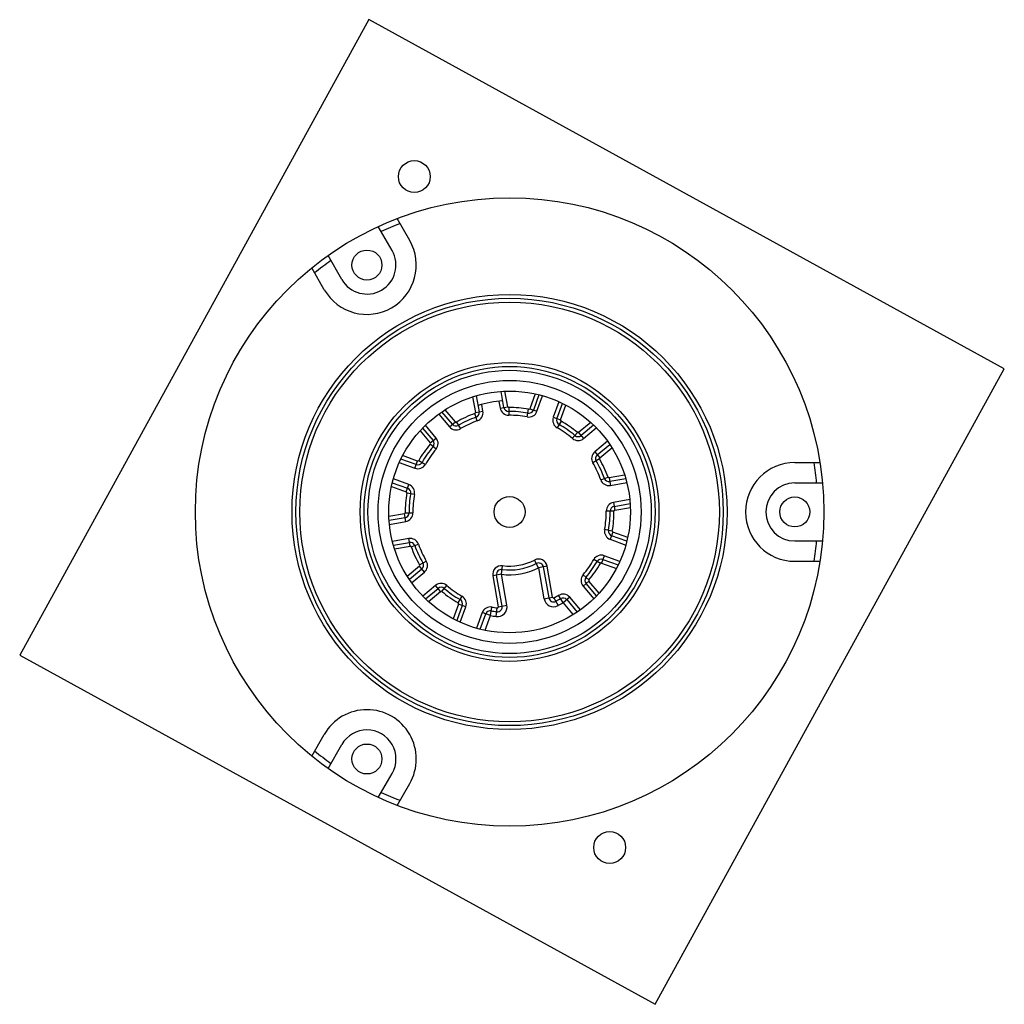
# Model space of a CAD drawing. Header units: millimetres. Extents: x 15 to 117, y 40 to 142.
import ezdxf

# ---------------------------------------------------------------- set-up
doc = ezdxf.new("R2010")
doc.units = ezdxf.units.MM
doc.header["$LTSCALE"] = 11.816101
doc.layers.get('0').update_dxf_attribs({"linetype": 'CONTINUOUS'})

msp = doc.modelspace()

# ---------------------------------------------------------------- linework, layer by layer
at = {"color": 7}
for p, q in [((51.04, 141.78), (14.94, 76.04)), ((116.78, 105.68), (51.04, 141.78)), ((55.28, 118.95), (53.98, 121.2)), ((53.46, 117.9), (52.03, 120.38)), ((48.26, 114.9), (46.83, 117.38)), ((46.44, 113.85), (45.14, 116.1)), ((80.68, 39.94), (116.78, 105.68)), ((62.17, 102.87), (62.46, 101.22)), ((65.02, 101.67), (64.73, 103.33)), ((65.42, 101.74), (65.13, 103.35)), ((68.25, 103.08), (67.69, 101.54)), ((68.64, 102.98), (68.07, 101.4)), ((68.44, 101.27), (69.03, 102.88)), ((61.79, 102.76), (62.07, 101.15)), ((62.86, 101.29), (62.73, 101.99)), ((64.51, 102.3), (64.63, 101.6)), ((70.72, 102.26), (70.13, 100.65)), ((70.51, 100.51), (71.08, 102.09)), ((70.88, 100.38), (71.44, 101.91)), ((58.29, 100.99), (59.39, 99.67)), ((59.7, 99.93), (58.61, 101.22)), ((60, 100.18), (58.95, 101.44)), ((62.27, 100.28), (62, 101.04)), ((62.07, 101.15), (62.86, 101.29)), ((64.63, 101.6), (65.42, 101.74)), ((65.52, 101.66), (65.52, 100.86)), ((67.43, 100.69), (67.58, 101.48)), ((67.69, 101.54), (68.44, 101.27)), ((58.01, 98.51), (56.91, 99.83)), ((59.39, 99.67), (60, 100.18)), ((60.13, 100.16), (60.54, 99.47)), ((70.13, 100.65), (70.88, 100.38)), ((70.93, 100.26), (70.54, 99.56)), ((74, 100.12), (72.75, 99.07)), ((74.3, 99.84), (73.01, 98.76)), ((56.35, 99.25), (57.4, 98)), ((56.62, 99.54), (57.7, 98.26)), ((72.1, 98.46), (72.62, 99.07)), ((72.75, 99.07), (73.27, 98.46)), ((73.27, 98.46), (74.58, 99.56)), ((57.4, 98), (58.01, 98.51)), ((58.01, 97.35), (57.4, 97.87)), ((75.74, 98.18), (74.42, 97.08)), ((74.68, 96.77), (75.97, 97.85)), ((74.42, 97.08), (74.94, 96.46)), ((74.94, 96.46), (76.19, 97.51)), ((54.2, 95.97), (55.82, 95.38)), ((55.95, 95.76), (54.37, 96.33)), ((56.09, 96.13), (54.55, 96.69)), ((55.82, 95.38), (56.09, 96.13)), ((56.21, 96.18), (56.91, 95.78)), ((74.92, 96.34), (74.23, 95.93)), ((95.11, 95.96), (97.71, 95.96)), ((53.48, 93.89), (55.06, 93.31)), ((55.2, 93.69), (53.59, 94.28)), ((75.04, 94.2), (75.79, 94.46)), ((77.51, 94.68), (75.9, 94.4)), ((75.9, 94.4), (76.04, 93.61)), ((77.63, 94.3), (75.97, 94)), ((76.04, 93.61), (77.73, 93.91)), ((95.11, 93.86), (97.97, 93.86)), ((53.39, 93.49), (54.93, 92.94)), ((54.93, 92.94), (55.2, 93.69)), ((55.78, 92.68), (54.99, 92.82)), ((78.04, 92.14), (76.35, 91.84)), ((76.35, 91.84), (76.49, 91.05)), ((76.42, 91.44), (78.08, 91.74)), ((54.73, 90.66), (53.12, 90.38)), ((54.87, 89.88), (54.73, 90.66)), ((54.81, 90.76), (55.61, 90.77)), ((76.41, 90.95), (75.61, 90.94)), ((76.49, 91.05), (78.1, 91.33)), ((54.8, 90.27), (53.14, 89.98)), ((53.18, 89.58), (54.87, 89.88)), ((76.23, 88.89), (75.44, 89.04)), ((76.29, 88.78), (76.02, 88.03)), ((77.83, 88.22), (76.29, 88.78)), ((55.18, 88.1), (53.49, 87.81)), ((53.59, 87.42), (55.25, 87.71)), ((55.32, 87.32), (55.18, 88.1)), ((76.02, 88.03), (77.63, 87.44)), ((77.74, 87.83), (76.16, 88.4)), ((95.11, 87.86), (97.97, 87.86)), ((53.71, 87.03), (55.32, 87.32)), ((55.43, 87.25), (56.18, 87.52)), ((56.3, 85.38), (56.99, 85.78)), ((68.61, 85.09), (68.19, 85.89)), ((75.01, 85.54), (74.31, 85.93)), ((75.4, 86.33), (75.13, 85.58)), ((75.13, 85.58), (76.67, 85.02)), ((75.27, 85.96), (76.85, 85.38)), ((77.02, 85.75), (75.4, 86.33)), ((95.11, 85.76), (97.71, 85.76)), ((56.28, 85.25), (55.03, 84.2)), ((56.54, 84.94), (55.25, 83.86)), ((55.48, 83.53), (56.8, 84.64)), ((56.8, 84.64), (56.28, 85.25)), ((64.77, 84.41), (64.88, 85.3)), ((69.49, 85.25), (68.61, 85.09)), ((68.61, 85.09), (69.17, 81.89)), ((69.1, 85.18), (69.66, 81.98)), ((70.06, 82.04), (69.49, 85.25)), ((64.77, 84.41), (63.88, 84.26)), ((63.88, 84.26), (64.44, 81.06)), ((64.84, 81.12), (64.27, 84.32)), ((65.33, 81.21), (64.77, 84.41)), ((73.82, 83.84), (73.21, 84.36)), ((73.82, 83.71), (73.21, 83.2)), ((74.87, 82.46), (73.82, 83.71)), ((57.95, 83.26), (56.64, 82.15)), ((56.92, 81.87), (58.21, 82.95)), ((57.22, 81.59), (58.47, 82.64)), ((58.47, 82.64), (57.95, 83.26)), ((58.6, 82.64), (59.12, 83.25)), ((73.21, 83.2), (74.31, 81.88)), ((74.6, 82.17), (73.52, 83.46)), ((60.29, 81.46), (60.69, 82.15)), ((69.17, 81.89), (70.06, 82.04)), ((70.2, 81.97), (70.62, 81.17)), ((71.14, 81.46), (70.68, 82.24)), ((71.83, 82.04), (71.14, 81.46)), ((71.52, 81.79), (72.61, 80.5)), ((72.93, 80.73), (71.83, 82.04)), ((60.34, 81.34), (59.78, 79.8)), ((60.71, 81.2), (60.14, 79.62)), ((61.09, 81.06), (60.34, 81.34)), ((60.5, 79.45), (61.09, 81.06)), ((63.62, 80.14), (63.79, 81.02)), ((64.22, 80.05), (64.33, 80.94)), ((64.44, 81.06), (65.33, 81.21)), ((71.14, 81.46), (72.18, 80.22)), ((62.78, 80.45), (62.19, 78.83)), ((62.58, 78.73), (63.16, 80.31)), ((63.62, 80.14), (62.78, 80.45)), ((63.07, 78.62), (63.62, 80.14)), ((14.94, 76.04), (80.68, 39.94)), ((45.14, 65.61), (46.44, 67.86)), ((46.83, 64.33), (48.26, 66.81)), ((52.03, 61.33), (53.46, 63.81)), ((53.98, 60.51), (55.28, 62.76))]:
    msp.add_line(p, q, dxfattribs=at)
for centre, radius in [((55.76, 125.55), 1.65), ((65.61, 90.86), 32.5), ((50.86, 116.4), 1.55), ((65.61, 90.86), 22.5), ((65.61, 90.86), 22.1), ((65.61, 90.86), 21.7), ((65.61, 90.86), 15.45), ((65.61, 90.86), 15.05), ((65.61, 90.86), 14.65), ((65.61, 90.86), 13.6), ((65.61, 90.86), 12.5), ((65.61, 90.86), 1.6), ((95.11, 90.86), 1.55), ((50.86, 65.31), 1.55), ((75.96, 56.16), 1.65)]:
    msp.add_circle(centre, radius, dxfattribs=at)
for centre, radius, start, end in [((65.61, 90.86), 31.9, 110.8004, 114.6037), ((50.86, 116.4), 5.1, 210, 30), ((50.86, 116.4), 3, 210, 30), ((65.61, 90.86), 31.9, 125.3963, 129.1996), ((65.61, 90.86), 11.5, 93.5092, 106.4908), ((65.61, 90.86), 10.8, 109.5052, 120.4948), ((61.97, 101.13), 0.1, 289.5052, 10), ((61.97, 101.13), 0.5, 289.5052, 10), ((61.97, 101.13), 0.9, 289.5052, 10), ((65.52, 101.76), 0.9, 190, 270.4948), ((65.52, 101.76), 0.5, 190, 270.4948), ((65.52, 101.76), 0.1, 190, 270.4948), ((65.61, 90.86), 10.8, 79.5052, 90.4948), ((65.61, 90.86), 10.4, 79.5052, 90.4948), ((65.61, 90.86), 10, 79.5052, 90.4948), ((67.6, 101.57), 0.9, 259.5052, 340), ((67.6, 101.57), 0.5, 259.5052, 340), ((67.6, 101.57), 0.1, 259.5052, 340), ((60.08, 100.25), 0.5, 220, 300.4948), ((60.08, 100.25), 0.1, 220, 300.4948), ((65.61, 90.86), 10.4, 109.5052, 120.4948), ((65.61, 90.86), 10, 109.5052, 120.4948), ((70.98, 100.34), 0.9, 160, 240.4948), ((70.98, 100.34), 0.5, 160, 240.4948), ((65.61, 90.86), 10.4, 49.5052, 60.4948), ((70.98, 100.34), 0.1, 160, 240.4948), ((65.61, 90.86), 10.8, 49.5052, 60.4948), ((60.08, 100.25), 0.9, 220, 300.4948), ((65.61, 90.86), 10, 49.5052, 60.4948), ((72.69, 99.15), 0.1, 229.5052, 310), ((65.61, 90.86), 10.8, 139.5052, 150.4948), ((57.32, 97.93), 0.1, 319.5052, 40), ((57.32, 97.93), 0.5, 319.5052, 40), ((57.32, 97.93), 0.9, 319.5052, 40), ((72.69, 99.15), 0.9, 229.5052, 310), ((72.69, 99.15), 0.5, 229.5052, 310), ((65.61, 90.86), 10.4, 139.5052, 150.4948), ((65.61, 90.86), 10, 139.5052, 150.4948), ((75, 96.39), 0.9, 130, 210.4948), ((75, 96.39), 0.5, 130, 210.4948), ((56.12, 96.23), 0.9, 250, 330.4948), ((56.12, 96.23), 0.5, 250, 330.4948), ((56.12, 96.23), 0.1, 250, 330.4948), ((65.61, 90.86), 10, 19.5052, 30.4948), ((65.61, 90.86), 10.4, 19.5052, 30.4948), ((75, 96.39), 0.1, 130, 210.4948), ((65.61, 90.86), 10.8, 19.5052, 30.4948), ((95.11, 90.86), 5.1, 90, 270), ((65.61, 90.86), 31.9, 5.3963, 9.1996), ((75.88, 94.5), 0.9, 199.5052, 280), ((75.88, 94.5), 0.5, 199.5052, 280), ((75.88, 94.5), 0.1, 199.5052, 280), ((95.11, 90.86), 3, 90, 270), ((65.61, 90.86), 10.8, 169.5052, 180.4948), ((54.89, 92.84), 0.1, 349.5052, 70), ((54.89, 92.84), 0.5, 349.5052, 70), ((54.89, 92.84), 0.9, 349.5052, 70), ((65.61, 90.86), 10.4, 169.5052, 180.4948), ((65.61, 90.86), 10, 169.5052, 180.4948), ((76.51, 90.95), 0.9, 100, 180.4948), ((54.71, 90.76), 0.1, 280, 0.4948), ((54.71, 90.76), 0.5, 280, 0.4948), ((54.71, 90.76), 0.9, 280, 0.4948), ((65.61, 90.86), 10, 349.5052, 0.4948), ((65.61, 90.86), 10.4, 349.5052, 0.4948), ((76.51, 90.95), 0.5, 100, 180.4948), ((65.61, 90.86), 10.8, 349.5052, 0.4948), ((76.51, 90.95), 0.1, 100, 180.4948), ((76.33, 88.87), 0.9, 169.5052, 250), ((76.33, 88.87), 0.5, 169.5052, 250), ((76.33, 88.87), 0.1, 169.5052, 250), ((55.34, 87.22), 0.9, 19.5052, 100), ((55.34, 87.22), 0.5, 19.5052, 100), ((65.61, 90.86), 31.9, 350.8004, 354.6037), ((55.34, 87.22), 0.1, 19.5052, 100), ((65.61, 90.86), 10.8, 199.5052, 210.4948), ((65.61, 90.86), 10.4, 199.5052, 210.4948), ((65.61, 90.86), 10, 199.5052, 210.4948), ((56.22, 85.33), 0.5, 310, 30.4948), ((56.22, 85.33), 0.9, 310, 30.4948), ((65.61, 90.86), 5.6, 262.5424, 297.4576), ((68.61, 85.09), 0.9, 10, 117.4576), ((68.61, 85.09), 0.5, 10, 117.4576), ((65.61, 90.86), 10, 319.5052, 330.4948), ((65.61, 90.86), 10.4, 319.5052, 330.4948), ((75.1, 85.49), 0.9, 70, 150.4948), ((75.1, 85.49), 0.5, 70, 150.4948), ((75.1, 85.49), 0.1, 70, 150.4948), ((56.22, 85.33), 0.1, 310, 30.4948), ((64.77, 84.41), 0.9, 82.5424, 190), ((64.77, 84.41), 0.5, 82.5424, 190), ((65.61, 90.86), 6.5, 262.5424, 297.4576), ((65.61, 90.86), 6, 262.5424, 297.4576), ((65.61, 90.86), 10.8, 319.5052, 330.4948), ((73.9, 83.78), 0.9, 139.5052, 220), ((73.9, 83.78), 0.5, 139.5052, 220), ((73.9, 83.78), 0.1, 139.5052, 220), ((58.53, 82.57), 0.9, 49.5052, 130), ((58.53, 82.57), 0.5, 49.5052, 130), ((58.53, 82.57), 0.1, 49.5052, 130), ((65.61, 90.86), 10.8, 229.5052, 240.4948), ((65.61, 90.86), 10.4, 229.5052, 240.4948), ((65.61, 90.86), 10, 229.5052, 240.4948), ((60.24, 81.37), 0.5, 340, 60.4948), ((60.24, 81.37), 0.9, 340, 60.4948), ((70.16, 82.06), 1, 190, 297.3363), ((70.16, 82.06), 0.5, 190, 297.3363), ((70.16, 82.06), 0.1, 190, 297.3363), ((65.61, 90.86), 10, 297.3363, 300.4948), ((65.61, 90.86), 10.4, 297.3363, 300.4948), ((71.14, 81.46), 0.9, 40, 120.4948), ((71.14, 81.46), 0.5, 40, 120.4948), ((60.24, 81.37), 0.1, 340, 60.4948), ((63.62, 80.14), 0.9, 79.5052, 160), ((63.62, 80.14), 0.5, 79.5052, 160), ((65.61, 90.86), 10.4, 259.5052, 262.6637), ((65.61, 90.86), 10, 259.5052, 262.6637), ((64.35, 81.04), 1, 262.6637, 10), ((64.35, 81.04), 0.5, 262.6637, 10), ((64.35, 81.04), 0.1, 262.6637, 10), ((65.61, 90.86), 10.9, 297.3363, 300.4948), ((65.61, 90.86), 10.9, 259.5052, 262.6637), ((50.86, 65.31), 5.1, 330, 150), ((50.86, 65.31), 3, 330, 150), ((65.61, 90.86), 31.9, 230.8004, 234.6037), ((65.61, 90.86), 31.9, 245.3963, 249.1996)]:
    msp.add_arc(centre, radius, start, end, dxfattribs=at)

doc.saveas('drawing.dxf')
